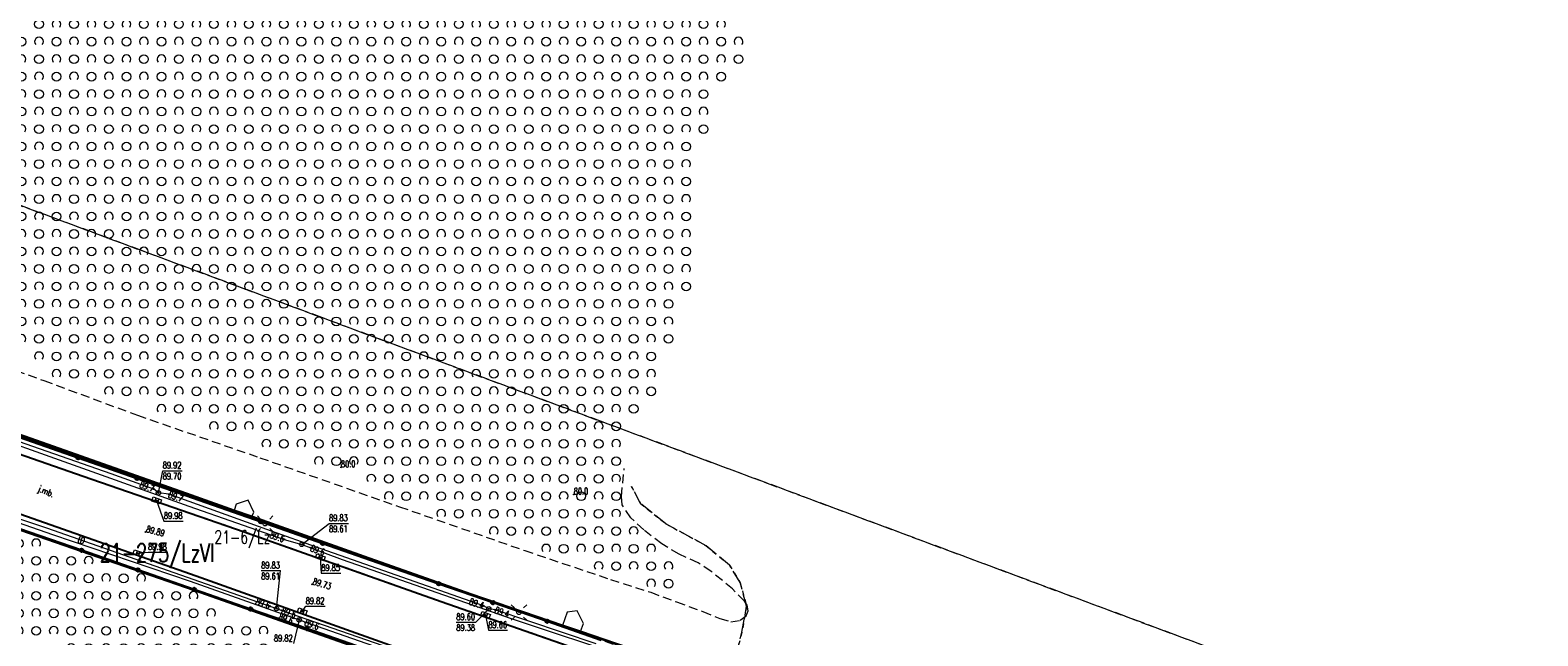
# Model space of a CAD drawing. Header units: metres. Extents: x 7505752 to 7507120, y 5839999 to 5840598.
# Tile 18 of 35: x 7506289 to 7506461, y 5840319 to 5840388. Entities that reach past the tile are written whole.
import ezdxf
from ezdxf.enums import TextEntityAlignment as Align

# ---------------------------------------------------------------- set-up
doc = ezdxf.new("R2010")
doc.units = ezdxf.units.M
doc.header["$MEASUREMENT"] = 0
for name, pattern in [('2_OTDD', [0]), ('2_OTKC', [1.5, 1, -0.5]), ('2_OTKJ', [2, 1.5, -0.5]), ('2_OTKK', [0]), ('2_OTKM', [0]), ('2_OTZK', [1.5, 1, -0.5]), ('4_SUEP_A', [0]), ('4_SUPP_P', [2, 1.5, -0.5]), ('4_SUTP_A', [0]), ('GUK', [2, 1.5, -0.5]), ('GUZ', [1, 0.5, -0.5])]:
    doc.linetypes.add(name, pattern=pattern)
doc.layers.get('0').update_dxf_attribs({"color": 250, "linetype": 'CONTINUOUS', "lineweight": 100})
for name, color, linetype, lineweight, true_color in [('Kontury', 7, 'GUK', 18, 0x008000), ('Numery_konturow', 7, 'CONTINUOUS', 20, 0x008000), ('Numery_uzytkow', 7, 'CONTINUOUS', 15, 0x008000), ('P_SUGP_L_0', 7, '4_SUPP_P', 18, 0xbfbf00), ('SUK_T_1', 7, 'CONTINUOUS', 18, 0x803300), ('SUKR_T_0', 7, 'CONTINUOUS', 18, 0x803300), ('SUTP_E_T_0', 7, 'CONTINUOUS', 0, 0xff9100), ('SUTP_L_0', 7, '4_SUTP_A', 18, 0xff9100), ('SUTR_T_0', 7, 'CONTINUOUS', 18, 0xff9100), ('Uzytki', 7, 'GUZ', 18, 0x008000)]:
    doc.layers.add(name, color=color, linetype=linetype, lineweight=lineweight, true_color=true_color)
for name, color, linetype, lineweight in [('OTD_L_13', 7, '2_OTDD', 18), ('OTK_E_T_0', 7, 'CONTINUOUS', 0), ('OTK_L_0', 7, '2_OTKJ', 18), ('OTK_L_1', 7, '2_OTKK', 25), ('OTK_L_2', 7, '2_OTKC', 18), ('OTK_L_7', 7, '2_OTKM', 35), ('OTO_L_0', 7, 'CONTINUOUS', 35), ('OTR_T_0', 7, 'CONTINUOUS', 18), ('OTR_T_1', 7, 'CONTINUOUS', 18), ('OTZ_L_1', 7, '2_OTZK', 18), ('SUE_T_3', 7, 'CONTINUOUS', 18), ('SUEP_L_0', 1, '4_SUEP_A', 18), ('SUER_T_0', 1, 'CONTINUOUS', 18), ('SUP_T_0', 7, 'CONTINUOUS', 18)]:
    doc.layers.add(name, color=color, linetype=linetype, lineweight=lineweight)
doc.styles.get("Standard").update_dxf_attribs({"font": 'Simplex.SHX', "width": 0.75})

# ---------------------------------------------------------------- blocks, each defined once
blk = doc.blocks.new('2_OTRN')
at = {"linetype": 'Continuous'}
blk.add_circle((0, 0), 0.045, dxfattribs=at)
blk = doc.blocks.new('2_OTRS')
at = {"linetype": 'Continuous'}
blk.add_circle((0, 0), 0.045, dxfattribs=at)
blk = doc.blocks.new('2_OTZK')
at = {"linetype": 'Continuous'}
for centre in [(-1, 1), (1, -1)]:
    blk.add_circle(centre, 0.5, dxfattribs=at)
for centre, start, end in [((1, 1), 318.5904, 221.4096), ((-1, -1), 318.7031, 221.2969)]:
    blk.add_arc(centre, 0.5, start, end, dxfattribs=at)
blk = doc.blocks.new('4_SUEO_W')
at = {"linetype": 'Continuous'}
for p, q in [((-0.53035, 0.53035), (-0.8839, 0.8839)), ((0.53035, 0.53035), (0.8839, 0.8839)), ((-0.53035, -0.53035), (-0.8839, -0.8839)), ((0.53035, -0.53035), (0.8839, -0.8839))]:
    blk.add_line(p, q, dxfattribs=at)
blk.add_circle((0, 0), 0.025, dxfattribs=at)
blk = doc.blocks.new('4_SUPP')
at = {"linetype": 'Continuous'}
blk.add_circle((0, 0), 0.25, dxfattribs=at)
blk = doc.blocks.new('4_SUPS')
at = {"linetype": 'Continuous'}
blk.add_circle((0, 0), 0.0625, dxfattribs=at)
blk = doc.blocks.new('4_SUKK')
at = {"linetype": 'Continuous'}
for p, q in [((-0.5, -0.25), (-0.5, 0.25)), ((-0.5, 0.25), (0.5, 0.25)), ((-0.175, 0.25), (-0.175, -0.25)), ((0.175, 0.25), (0.175, -0.25)), ((0.5, 0.25), (0.5, -0.25)), ((0.5, -0.25), (-0.5, -0.25))]:
    blk.add_line(p, q, dxfattribs=at)
blk = doc.blocks.new('4_SUPK')
at = {"linetype": 'Continuous'}
blk.add_circle((0, 0), 0.25, dxfattribs=at)

msp = doc.modelspace()

# ---------------------------------------------------------------- linework, layer by layer
at = {"layer": 'Kontury'}
for p, q in [((7506358.88, 5840334.15), (7506357.85, 5840336.1)), ((7506361.77, 5840331.84), (7506358.88, 5840334.15)), ((7506366.4, 5840329.31), (7506361.77, 5840331.84)), ((7506369.07, 5840327.09), (7506366.4, 5840329.31)), ((7506370.27, 5840325.13), (7506369.07, 5840327.09)), ((7506371.02, 5840322.39), (7506370.27, 5840325.13)), ((7506370.49, 5840319.42), (7506371.02, 5840322.39)), ((7506369.25, 5840314.79), (7506370.49, 5840319.42))]:
    msp.add_line(p, q, dxfattribs=at)
at = {"layer": 'OTD_L_13', "linetype": '2_OTDD'}
for p, q in [((7506312.65, 5840334.06), (7506312.43, 5840333.35)), ((7506314.02, 5840334.55), (7506312.65, 5840334.06)), ((7506314.65, 5840333.16), (7506314.02, 5840334.55)), ((7506312.43, 5840333.35), (7506314.44, 5840332.65)), ((7506314.44, 5840332.65), (7506314.65, 5840333.16)), ((7506351.65, 5840321.89), (7506350.5, 5840321.73)), ((7506352.38, 5840320.41), (7506351.65, 5840321.89)), ((7506350.5, 5840321.73), (7506349.98, 5840320.2)), ((7506349.98, 5840320.2), (7506352.04, 5840319.5)), ((7506352.04, 5840319.5), (7506352.38, 5840320.41))]:
    msp.add_line(p, q, dxfattribs=at)
at = {"layer": 'OTK_L_0', "linetype": '2_OTKJ'}
for p, q in [((7506278.52, 5840343.07), (7506295.14, 5840337.26)), ((7506308.09, 5840325.83), (7506279.16, 5840336)), ((7506295.14, 5840337.26), (7506313.57, 5840330.92)), ((7506313.57, 5840330.92), (7506336.1, 5840322.94)), ((7506333.37, 5840316.81), (7506308.09, 5840325.83)), ((7506336.1, 5840322.94), (7506362.93, 5840313.59))]:
    msp.add_line(p, q, dxfattribs=at)
at = {"layer": 'OTK_L_1', "linetype": '2_OTKK'}
for p, q in [((7506278.52, 5840343.07), (7506295.14, 5840337.26)), ((7506308.09, 5840325.83), (7506279.16, 5840336)), ((7506295.14, 5840337.26), (7506313.57, 5840330.92)), ((7506313.57, 5840330.92), (7506336.1, 5840322.94)), ((7506333.37, 5840316.81), (7506308.09, 5840325.83)), ((7506336.1, 5840322.94), (7506362.93, 5840313.59))]:
    msp.add_line(p, q, dxfattribs=at)
at = {"layer": 'OTK_L_2', "linetype": '2_OTKC'}
for p, q in [((7506308.4, 5840334.55), (7506274.38, 5840346.47)), ((7506295.14, 5840337.26), (7506278.52, 5840343.07)), ((7506308.09, 5840325.83), (7506279.16, 5840336)), ((7506313.57, 5840330.92), (7506295.14, 5840337.26)), ((7506329.65, 5840327.11), (7506308.4, 5840334.55)), ((7506287.88, 5840331.26), (7506333.63, 5840315.36)), ((7506336.1, 5840322.94), (7506313.57, 5840330.92)), ((7506361.47, 5840316.07), (7506329.65, 5840327.11)), ((7506333.37, 5840316.81), (7506308.09, 5840325.83)), ((7506362.93, 5840313.59), (7506336.1, 5840322.94))]:
    msp.add_line(p, q, dxfattribs=at)
at = {"layer": 'OTK_L_7', "linetype": '2_OTKM'}
for p, q in [((7506276.57, 5840345.97), (7506291.11, 5840340.9)), ((7506291.11, 5840340.9), (7506307.51, 5840335.1)), ((7506307.84, 5840324.25), (7506274.95, 5840335.6)), ((7506307.51, 5840335.1), (7506312.43, 5840333.35)), ((7506312.43, 5840333.35), (7506314.44, 5840332.65)), ((7506314.44, 5840332.65), (7506327.29, 5840328.1)), ((7506327.29, 5840328.1), (7506339.48, 5840323.79)), ((7506339.64, 5840313.05), (7506307.84, 5840324.25)), ((7506339.48, 5840323.79), (7506349.98, 5840320.2)), ((7506349.98, 5840320.2), (7506352.04, 5840319.5)), ((7506352.04, 5840319.5), (7506364.38, 5840315.28))]:
    msp.add_line(p, q, dxfattribs=at)
at = {"layer": 'OTO_L_0'}
for p, q in [((7506294.59, 5840339.39), (7506287.85, 5840341.75)), ((7506301.32, 5840337.03), (7506294.59, 5840339.39)), ((7506308.4, 5840334.55), (7506301.32, 5840337.03)), ((7506315.49, 5840332.07), (7506308.4, 5840334.55)), ((7506287.88, 5840331.26), (7506294.96, 5840328.8)), ((7506322.57, 5840329.59), (7506315.49, 5840332.07)), ((7506294.96, 5840328.8), (7506301.41, 5840326.56)), ((7506329.65, 5840327.11), (7506322.57, 5840329.59)), ((7506335.83, 5840324.97), (7506329.65, 5840327.11)), ((7506301.41, 5840326.56), (7506307.85, 5840324.32)), ((7506307.85, 5840324.32), (7506314.29, 5840322.08)), ((7506342.02, 5840322.82), (7506335.83, 5840324.97)), ((7506314.29, 5840322.08), (7506320.74, 5840319.84)), ((7506348.2, 5840320.68), (7506342.02, 5840322.82)), ((7506354.38, 5840318.53), (7506348.2, 5840320.68)), ((7506320.74, 5840319.84), (7506327.18, 5840317.6))]:
    msp.add_line(p, q, dxfattribs=at)
for centre in [(7506294.59, 5840339.39), (7506301.32, 5840337.03), (7506315.49, 5840332.07), (7506294.96, 5840328.8), (7506322.57, 5840329.59), (7506301.41, 5840326.56), (7506307.85, 5840324.32), (7506335.83, 5840324.97), (7506314.29, 5840322.08), (7506342.02, 5840322.82), (7506348.2, 5840320.68), (7506320.74, 5840319.84)]:
    msp.add_circle(centre, 0.17, dxfattribs=at)
at = {"layer": 'OTZ_L_1', "linetype": '2_OTZK'}
for p, q in [((7506276.19, 5840353.48), (7506290.66, 5840348.21)), ((7506290.66, 5840348.21), (7506301.37, 5840344.25)), ((7506301.37, 5840344.25), (7506315.35, 5840339.39)), ((7506315.35, 5840339.39), (7506331.33, 5840333.78)), ((7506356.7, 5840334.97), (7506357.03, 5840338.17)), ((7506356.78, 5840334), (7506356.7, 5840334.97)), ((7506357.77, 5840332.51), (7506356.78, 5840334)), ((7506331.33, 5840333.78), (7506345.64, 5840328.77)), ((7506359.25, 5840331.13), (7506357.77, 5840332.51)), ((7506307.84, 5840324.25), (7506287.46, 5840331.29)), ((7506361.31, 5840329.54), (7506359.25, 5840331.13)), ((7506345.64, 5840328.77), (7506355.47, 5840325.47)), ((7506363.3, 5840328.34), (7506361.31, 5840329.54)), ((7506365.47, 5840327.37), (7506363.3, 5840328.34)), ((7506366.95, 5840326.39), (7506365.47, 5840327.37)), ((7506355.47, 5840325.47), (7506360.05, 5840323.99)), ((7506369.41, 5840324.38), (7506366.95, 5840326.39)), ((7506339.64, 5840313.05), (7506307.84, 5840324.25)), ((7506360.05, 5840323.99), (7506363.01, 5840322.89)), ((7506370.77, 5840322.99), (7506369.41, 5840324.38)), ((7506363.01, 5840322.89), (7506366, 5840321.8)), ((7506371.08, 5840322.53), (7506370.77, 5840322.99)), ((7506370.96, 5840321.32), (7506371.21, 5840321.89)), ((7506371.21, 5840321.89), (7506371.08, 5840322.53)), ((7506366, 5840321.8), (7506367.95, 5840321.01)), ((7506367.95, 5840321.01), (7506369.2, 5840320.62)), ((7506369.2, 5840320.62), (7506370.29, 5840320.8)), ((7506370.29, 5840320.8), (7506370.96, 5840321.32))]:
    msp.add_line(p, q, dxfattribs=at)
at = {"layer": 'P_SUGP_L_0', "linetype": '4_SUPP_P'}
for p, q in [((7506579.55, 5840259.78), (7506128.3, 5840427.64)), ((7506269.98, 5840374.94), (7506432.52, 5840314.48))]:
    msp.add_line(p, q, dxfattribs=at)
at = {"layer": 'SUEP_L_0', "linetype": '4_SUEP_A'}
for p, q in [((7506298.35, 5840337.53), (7506285.25, 5840342.1)), ((7506303.23, 5840335.81), (7506298.35, 5840337.53)), ((7506303.75, 5840335.37), (7506303.23, 5840335.81)), ((7506304.95, 5840335.21), (7506303.75, 5840335.37)), ((7506316.17, 5840331.19), (7506304.95, 5840335.21)), ((7506291.67, 5840330.57), (7506282.59, 5840333.74)), ((7506307.44, 5840325.21), (7506291.67, 5840330.57)), ((7506322.35, 5840328.98), (7506316.17, 5840331.19)), ((7506340.92, 5840322.44), (7506322.35, 5840328.98)), ((7506319.24, 5840321.03), (7506307.44, 5840325.21)), ((7506341.53, 5840322.1), (7506340.92, 5840322.44)), ((7506342.27, 5840321.99), (7506341.53, 5840322.1)), ((7506353.81, 5840318.11), (7506342.27, 5840321.99)), ((7506319.85, 5840320.84), (7506319.24, 5840321.03)), ((7506320.53, 5840320.57), (7506319.85, 5840320.84)), ((7506323.47, 5840319.54), (7506320.53, 5840320.57)), ((7506337.93, 5840314.53), (7506323.47, 5840319.54))]:
    msp.add_line(p, q, dxfattribs=at)
at = {"layer": 'SUER_T_0', "linetype": 'Continuous', "lineweight": 0}
for p, q in [((7506303.75, 5840335.37), (7506304.25, 5840337.9)), ((7506304.25, 5840337.9), (7506306.48, 5840337.9)), ((7506341.53, 5840322.1), (7506340.04, 5840320.57)), ((7506319.85, 5840320.84), (7506319.2, 5840318.12)), ((7506337.82, 5840320.57), (7506340.04, 5840320.57))]:
    msp.add_line(p, q, dxfattribs=at)
at = {"layer": 'SUKR_T_0', "linetype": 'Continuous', "lineweight": 0}
for p, q in [((7506303.55, 5840334.5), (7506304.38, 5840332.14)), ((7506304.38, 5840332.14), (7506306.58, 5840332.14)), ((7506301.4, 5840328.46), (7506302.58, 5840328.6)), ((7506302.58, 5840328.6), (7506304.78, 5840328.6)), ((7506322.27, 5840327.99), (7506322.38, 5840326.18)), ((7506322.38, 5840326.18), (7506324.61, 5840326.18)), ((7506320.2, 5840321.81), (7506320.6, 5840322.39)), ((7506320.6, 5840322.39), (7506322.83, 5840322.39)), ((7506341.16, 5840321.39), (7506341.49, 5840319.65)), ((7506341.49, 5840319.65), (7506343.66, 5840319.65))]:
    msp.add_line(p, q, dxfattribs=at)
at = {"layer": 'SUTP_L_0', "linetype": '4_SUTP_A'}
for p, q in [((7506281.61, 5840342.96), (7506291.35, 5840339.54)), ((7506291.35, 5840339.54), (7506307.24, 5840333.86)), ((7506275.33, 5840336.59), (7506290.94, 5840331.35)), ((7506307.24, 5840333.86), (7506318.13, 5840330.05)), ((7506290.94, 5840331.35), (7506316.49, 5840322.41)), ((7506318.13, 5840330.05), (7506320.14, 5840329.47)), ((7506320.14, 5840329.47), (7506321.19, 5840329.08)), ((7506321.19, 5840329.08), (7506324.77, 5840327.73)), ((7506324.77, 5840327.73), (7506339.74, 5840322.51)), ((7506316.49, 5840322.41), (7506317.27, 5840322.13)), ((7506317.27, 5840322.13), (7506317.88, 5840321.93)), ((7506317.88, 5840321.93), (7506342.09, 5840313.54)), ((7506339.74, 5840322.51), (7506343.98, 5840321.05)), ((7506343.98, 5840321.05), (7506357.74, 5840316.44))]:
    msp.add_line(p, q, dxfattribs=at)
at = {"layer": 'SUTR_T_0', "linetype": 'Continuous', "lineweight": 0}
for p, q in [((7506320.14, 5840329.47), (7506323.27, 5840331.88)), ((7506323.27, 5840331.88), (7506325.49, 5840331.88)), ((7506315.51, 5840326.47), (7506317.73, 5840326.47)), ((7506317.27, 5840322.13), (7506317.73, 5840326.47))]:
    msp.add_line(p, q, dxfattribs=at)
at = {"layer": 'Uzytki'}
for p, q in [((7506357.85, 5840336.1), (7506358.88, 5840334.15)), ((7506358.88, 5840334.15), (7506361.78, 5840331.84)), ((7506361.78, 5840331.84), (7506366.4, 5840329.31)), ((7506366.4, 5840329.31), (7506369.07, 5840327.09)), ((7506369.07, 5840327.09), (7506370.27, 5840325.13)), ((7506370.27, 5840325.13), (7506371.02, 5840322.39)), ((7506371.02, 5840322.39), (7506370.49, 5840319.42)), ((7506370.49, 5840319.42), (7506369.25, 5840314.79))]:
    msp.add_line(p, q, dxfattribs=at)

# ---------------------------------------------------------------- block references
at = {"layer": 'OTR_T_0'}
for p in [(7506302.29, 5840330.89), (7506321.33, 5840324.91)]:
    msp.add_blockref('2_OTRS', p, dxfattribs=at)
at = {"layer": 'OTR_T_1'}
for p in [(7506324.63, 5840338.29), (7506351.25, 5840335.17)]:
    msp.add_blockref('2_OTRN', p, dxfattribs=at)
at = {"layer": 'OTZ_L_1'}
for p in [(7506291.1, 5840387.98), (7506295.1, 5840387.98), (7506299.1, 5840387.98), (7506303.1, 5840387.98), (7506307.1, 5840387.98), (7506311.1, 5840387.98), (7506315.1, 5840387.98), (7506319.1, 5840387.98), (7506323.1, 5840387.98), (7506327.1, 5840387.98), (7506331.1, 5840387.98), (7506335.1, 5840387.98), (7506339.1, 5840387.98), (7506343.1, 5840387.98), (7506347.1, 5840387.98), (7506351.1, 5840387.98), (7506355.1, 5840387.98), (7506359.1, 5840387.98), (7506363.1, 5840387.98), (7506367.1, 5840387.98), (7506289.1, 5840385.98), (7506293.1, 5840385.98), (7506297.1, 5840385.98), (7506301.1, 5840385.98), (7506305.1, 5840385.98), (7506309.1, 5840385.98), (7506313.1, 5840385.98), (7506317.1, 5840385.98), (7506321.1, 5840385.98), (7506325.1, 5840385.98), (7506329.1, 5840385.98), (7506333.1, 5840385.98), (7506337.1, 5840385.98), (7506341.1, 5840385.98), (7506345.1, 5840385.98), (7506349.1, 5840385.98), (7506353.1, 5840385.98), (7506357.1, 5840385.98), (7506361.1, 5840385.98), (7506365.1, 5840385.98), (7506369.1, 5840385.98), (7506291.1, 5840383.98), (7506295.1, 5840383.98), (7506299.1, 5840383.98), (7506303.1, 5840383.98), (7506307.1, 5840383.98), (7506311.1, 5840383.98), (7506315.1, 5840383.98), (7506319.1, 5840383.98), (7506323.1, 5840383.98), (7506327.1, 5840383.98), (7506331.1, 5840383.98), (7506335.1, 5840383.98), (7506339.1, 5840383.98), (7506343.1, 5840383.98), (7506347.1, 5840383.98), (7506351.1, 5840383.98), (7506355.1, 5840383.98), (7506359.1, 5840383.98), (7506363.1, 5840383.98), (7506367.1, 5840383.98), (7506289.1, 5840381.98), (7506293.1, 5840381.98), (7506297.1, 5840381.98), (7506301.1, 5840381.98), (7506305.1, 5840381.98), (7506309.1, 5840381.98), (7506313.1, 5840381.98), (7506317.1, 5840381.98), (7506321.1, 5840381.98), (7506325.1, 5840381.98), (7506329.1, 5840381.98), (7506333.1, 5840381.98), (7506337.1, 5840381.98), (7506341.1, 5840381.98), (7506345.1, 5840381.98), (7506349.1, 5840381.98), (7506353.1, 5840381.98), (7506357.1, 5840381.98), (7506361.1, 5840381.98), (7506365.1, 5840381.98), (7506291.1, 5840379.98), (7506295.1, 5840379.98), (7506299.1, 5840379.98), (7506303.1, 5840379.98), (7506307.1, 5840379.98), (7506311.1, 5840379.98), (7506315.1, 5840379.98), (7506319.1, 5840379.98), (7506323.1, 5840379.98), (7506327.1, 5840379.98), (7506331.1, 5840379.98), (7506335.1, 5840379.98), (7506339.1, 5840379.98), (7506343.1, 5840379.98), (7506347.1, 5840379.98), (7506351.1, 5840379.98), (7506355.1, 5840379.98), (7506359.1, 5840379.98), (7506363.1, 5840379.98), (7506289.1, 5840377.98), (7506293.1, 5840377.98), (7506297.1, 5840377.98), (7506301.1, 5840377.98), (7506305.1, 5840377.98), (7506309.1, 5840377.98), (7506313.1, 5840377.98), (7506317.1, 5840377.98), (7506321.1, 5840377.98), (7506325.1, 5840377.98), (7506329.1, 5840377.98), (7506333.1, 5840377.98), (7506337.1, 5840377.98), (7506341.1, 5840377.98), (7506345.1, 5840377.98), (7506349.1, 5840377.98), (7506353.1, 5840377.98), (7506357.1, 5840377.98), (7506361.1, 5840377.98), (7506365.1, 5840377.98), (7506291.1, 5840375.98), (7506295.1, 5840375.98), (7506299.1, 5840375.98), (7506303.1, 5840375.98), (7506307.1, 5840375.98), (7506311.1, 5840375.98), (7506315.1, 5840375.98), (7506319.1, 5840375.98), (7506323.1, 5840375.98), (7506327.1, 5840375.98), (7506331.1, 5840375.98), (7506335.1, 5840375.98), (7506339.1, 5840375.98), (7506343.1, 5840375.98), (7506347.1, 5840375.98), (7506351.1, 5840375.98), (7506355.1, 5840375.98), (7506359.1, 5840375.98), (7506363.1, 5840375.98), (7506289.1, 5840373.98), (7506293.1, 5840373.98), (7506297.1, 5840373.98), (7506301.1, 5840373.98), (7506305.1, 5840373.98), (7506309.1, 5840373.98), (7506313.1, 5840373.98), (7506317.1, 5840373.98), (7506321.1, 5840373.98), (7506325.1, 5840373.98), (7506329.1, 5840373.98), (7506333.1, 5840373.98), (7506337.1, 5840373.98), (7506341.1, 5840373.98), (7506345.1, 5840373.98), (7506349.1, 5840373.98), (7506353.1, 5840373.98), (7506357.1, 5840373.98), (7506361.1, 5840373.98), (7506291.1, 5840371.98), (7506295.1, 5840371.98), (7506299.1, 5840371.98), (7506303.1, 5840371.98), (7506307.1, 5840371.98), (7506311.1, 5840371.98), (7506315.1, 5840371.98), (7506319.1, 5840371.98), (7506323.1, 5840371.98), (7506327.1, 5840371.98), (7506331.1, 5840371.98), (7506335.1, 5840371.98), (7506339.1, 5840371.98), (7506343.1, 5840371.98), (7506347.1, 5840371.98), (7506351.1, 5840371.98), (7506355.1, 5840371.98), (7506359.1, 5840371.98), (7506363.1, 5840371.98), (7506289.1, 5840369.98), (7506293.1, 5840369.98), (7506297.1, 5840369.98), (7506301.1, 5840369.98), (7506305.1, 5840369.98), (7506309.1, 5840369.98), (7506313.1, 5840369.98), (7506317.1, 5840369.98), (7506321.1, 5840369.98), (7506325.1, 5840369.98), (7506329.1, 5840369.98), (7506333.1, 5840369.98), (7506337.1, 5840369.98), (7506341.1, 5840369.98), (7506345.1, 5840369.98), (7506349.1, 5840369.98), (7506353.1, 5840369.98), (7506357.1, 5840369.98), (7506361.1, 5840369.98), (7506291.1, 5840367.98), (7506295.1, 5840367.98), (7506299.1, 5840367.98), (7506303.1, 5840367.98), (7506307.1, 5840367.98), (7506311.1, 5840367.98), (7506315.1, 5840367.98), (7506319.1, 5840367.98), (7506323.1, 5840367.98), (7506327.1, 5840367.98), (7506331.1, 5840367.98), (7506335.1, 5840367.98), (7506339.1, 5840367.98), (7506343.1, 5840367.98), (7506347.1, 5840367.98), (7506351.1, 5840367.98), (7506355.1, 5840367.98), (7506359.1, 5840367.98), (7506363.1, 5840367.98), (7506289.1, 5840365.98), (7506293.1, 5840365.98), (7506297.1, 5840365.98), (7506301.1, 5840365.98), (7506305.1, 5840365.98), (7506309.1, 5840365.98), (7506313.1, 5840365.98), (7506317.1, 5840365.98), (7506321.1, 5840365.98), (7506325.1, 5840365.98), (7506329.1, 5840365.98), (7506333.1, 5840365.98), (7506337.1, 5840365.98), (7506341.1, 5840365.98), (7506345.1, 5840365.98), (7506349.1, 5840365.98), (7506353.1, 5840365.98), (7506357.1, 5840365.98), (7506361.1, 5840365.98), (7506291.1, 5840363.98), (7506295.1, 5840363.98), (7506299.1, 5840363.98), (7506303.1, 5840363.98), (7506307.1, 5840363.98), (7506311.1, 5840363.98), (7506315.1, 5840363.98), (7506319.1, 5840363.98), (7506323.1, 5840363.98), (7506327.1, 5840363.98), (7506331.1, 5840363.98), (7506335.1, 5840363.98), (7506339.1, 5840363.98), (7506343.1, 5840363.98), (7506347.1, 5840363.98), (7506351.1, 5840363.98), (7506355.1, 5840363.98), (7506359.1, 5840363.98), (7506363.1, 5840363.98), (7506289.1, 5840361.98), (7506293.1, 5840361.98), (7506297.1, 5840361.98), (7506301.1, 5840361.98), (7506305.1, 5840361.98), (7506309.1, 5840361.98), (7506313.1, 5840361.98), (7506317.1, 5840361.98), (7506321.1, 5840361.98), (7506325.1, 5840361.98), (7506329.1, 5840361.98), (7506333.1, 5840361.98), (7506337.1, 5840361.98), (7506341.1, 5840361.98), (7506345.1, 5840361.98), (7506349.1, 5840361.98), (7506353.1, 5840361.98), (7506357.1, 5840361.98), (7506361.1, 5840361.98), (7506291.1, 5840359.98), (7506295.1, 5840359.98), (7506299.1, 5840359.98), (7506303.1, 5840359.98), (7506307.1, 5840359.98), (7506311.1, 5840359.98), (7506315.1, 5840359.98), (7506319.1, 5840359.98), (7506323.1, 5840359.98), (7506327.1, 5840359.98), (7506331.1, 5840359.98), (7506335.1, 5840359.98), (7506339.1, 5840359.98), (7506343.1, 5840359.98), (7506347.1, 5840359.98), (7506351.1, 5840359.98), (7506355.1, 5840359.98), (7506359.1, 5840359.98), (7506363.1, 5840359.98), (7506289.1, 5840357.98), (7506293.1, 5840357.98), (7506297.1, 5840357.98), (7506301.1, 5840357.98), (7506305.1, 5840357.98), (7506309.1, 5840357.98), (7506313.1, 5840357.98), (7506317.1, 5840357.98), (7506321.1, 5840357.98), (7506325.1, 5840357.98), (7506329.1, 5840357.98), (7506333.1, 5840357.98), (7506337.1, 5840357.98), (7506341.1, 5840357.98), (7506345.1, 5840357.98), (7506349.1, 5840357.98), (7506353.1, 5840357.98), (7506357.1, 5840357.98), (7506361.1, 5840357.98), (7506291.1, 5840355.98), (7506295.1, 5840355.98), (7506299.1, 5840355.98), (7506303.1, 5840355.98), (7506307.1, 5840355.98), (7506311.1, 5840355.98), (7506315.1, 5840355.98), (7506319.1, 5840355.98), (7506323.1, 5840355.98), (7506327.1, 5840355.98), (7506331.1, 5840355.98), (7506335.1, 5840355.98), (7506339.1, 5840355.98), (7506343.1, 5840355.98), (7506347.1, 5840355.98), (7506351.1, 5840355.98), (7506355.1, 5840355.98), (7506359.1, 5840355.98), (7506289.1, 5840353.98), (7506293.1, 5840353.98), (7506297.1, 5840353.98), (7506301.1, 5840353.98), (7506305.1, 5840353.98), (7506309.1, 5840353.98), (7506313.1, 5840353.98), (7506317.1, 5840353.98), (7506321.1, 5840353.98), (7506325.1, 5840353.98), (7506329.1, 5840353.98), (7506333.1, 5840353.98), (7506337.1, 5840353.98), (7506341.1, 5840353.98), (7506345.1, 5840353.98), (7506349.1, 5840353.98), (7506353.1, 5840353.98), (7506357.1, 5840353.98), (7506361.1, 5840353.98), (7506291.1, 5840351.98), (7506295.1, 5840351.98), (7506299.1, 5840351.98), (7506303.1, 5840351.98), (7506307.1, 5840351.98), (7506311.1, 5840351.98), (7506315.1, 5840351.98), (7506319.1, 5840351.98), (7506323.1, 5840351.98), (7506327.1, 5840351.98), (7506331.1, 5840351.98), (7506335.1, 5840351.98), (7506339.1, 5840351.98), (7506343.1, 5840351.98), (7506347.1, 5840351.98), (7506351.1, 5840351.98), (7506355.1, 5840351.98), (7506359.1, 5840351.98), (7506293.1, 5840349.98), (7506297.1, 5840349.98), (7506301.1, 5840349.98), (7506305.1, 5840349.98), (7506309.1, 5840349.98), (7506313.1, 5840349.98), (7506317.1, 5840349.98), (7506321.1, 5840349.98), (7506325.1, 5840349.98), (7506329.1, 5840349.98), (7506333.1, 5840349.98), (7506337.1, 5840349.98), (7506341.1, 5840349.98), (7506345.1, 5840349.98), (7506349.1, 5840349.98), (7506353.1, 5840349.98), (7506357.1, 5840349.98), (7506299.1, 5840347.98), (7506303.1, 5840347.98), (7506307.1, 5840347.98), (7506311.1, 5840347.98), (7506315.1, 5840347.98), (7506319.1, 5840347.98), (7506323.1, 5840347.98), (7506327.1, 5840347.98), (7506331.1, 5840347.98), (7506335.1, 5840347.98), (7506339.1, 5840347.98), (7506343.1, 5840347.98), (7506347.1, 5840347.98), (7506351.1, 5840347.98), (7506355.1, 5840347.98), (7506359.1, 5840347.98), (7506305.1, 5840345.98), (7506309.1, 5840345.98), (7506313.1, 5840345.98), (7506317.1, 5840345.98), (7506321.1, 5840345.98), (7506325.1, 5840345.98), (7506329.1, 5840345.98), (7506333.1, 5840345.98), (7506337.1, 5840345.98), (7506341.1, 5840345.98), (7506345.1, 5840345.98), (7506349.1, 5840345.98), (7506353.1, 5840345.98), (7506357.1, 5840345.98), (7506311.1, 5840343.98), (7506315.1, 5840343.98), (7506319.1, 5840343.98), (7506323.1, 5840343.98), (7506327.1, 5840343.98), (7506331.1, 5840343.98), (7506335.1, 5840343.98), (7506339.1, 5840343.98), (7506343.1, 5840343.98), (7506347.1, 5840343.98), (7506351.1, 5840343.98), (7506355.1, 5840343.98), (7506317.1, 5840341.98), (7506321.1, 5840341.98), (7506325.1, 5840341.98), (7506329.1, 5840341.98), (7506333.1, 5840341.98), (7506337.1, 5840341.98), (7506341.1, 5840341.98), (7506345.1, 5840341.98), (7506349.1, 5840341.98), (7506353.1, 5840341.98), (7506323.1, 5840339.98), (7506327.1, 5840339.98), (7506331.1, 5840339.98), (7506335.1, 5840339.98), (7506339.1, 5840339.98), (7506343.1, 5840339.98), (7506347.1, 5840339.98), (7506351.1, 5840339.98), (7506355.1, 5840339.98), (7506329.1, 5840337.98), (7506333.1, 5840337.98), (7506337.1, 5840337.98), (7506341.1, 5840337.98), (7506345.1, 5840337.98), (7506349.1, 5840337.98), (7506353.1, 5840337.98), (7506331.1, 5840335.98), (7506335.1, 5840335.98), (7506339.1, 5840335.98), (7506343.1, 5840335.98), (7506347.1, 5840335.98), (7506351.1, 5840335.98), (7506355.1, 5840335.98), (7506337.1, 5840333.98), (7506341.1, 5840333.98), (7506345.1, 5840333.98), (7506349.1, 5840333.98), (7506353.1, 5840333.98), (7506343.1, 5840331.98), (7506347.1, 5840331.98), (7506351.1, 5840331.98), (7506355.1, 5840331.98), (7506349.1, 5840329.98), (7506353.1, 5840329.98), (7506357.1, 5840329.98), (7506288.78, 5840328.59), (7506355.1, 5840327.98), (7506359.1, 5840327.98), (7506290.78, 5840326.59), (7506294.78, 5840326.59), (7506361.1, 5840325.98), (7506288.78, 5840324.59), (7506292.78, 5840324.59), (7506296.78, 5840324.59), (7506300.78, 5840324.59), (7506290.78, 5840322.59), (7506294.78, 5840322.59), (7506298.78, 5840322.59), (7506302.78, 5840322.59), (7506306.78, 5840322.59), (7506288.78, 5840320.59), (7506292.78, 5840320.59), (7506296.78, 5840320.59), (7506300.78, 5840320.59), (7506304.78, 5840320.59), (7506308.78, 5840320.59), (7506294.78, 5840318.59), (7506298.78, 5840318.59), (7506302.78, 5840318.59), (7506306.78, 5840318.59), (7506310.78, 5840318.59), (7506314.78, 5840318.59)]:
    msp.add_blockref('2_OTZK', p, dxfattribs=at)
at = {"layer": 'SUE_T_3'}
for name, p in [('4_SUEO_W', (7506315.96, 5840331.84)), ('4_SUPP', (7506315.96, 5840331.84)), ('4_SUEO_W', (7506344.99, 5840321.69)), ('4_SUPP', (7506344.99, 5840321.69))]:
    msp.add_blockref(name, p, dxfattribs=at)
at = {"layer": 'SUER_T_0'}
for p in [(7506303.23, 5840335.81), (7506303.75, 5840335.37), (7506304.95, 5840335.21), (7506340.92, 5840322.44), (7506341.53, 5840322.1), (7506342.27, 5840321.99), (7506319.24, 5840321.03), (7506319.85, 5840320.84), (7506320.53, 5840320.57)]:
    msp.add_blockref('4_SUPS', p, dxfattribs=at)
at = {"layer": 'SUK_T_1'}
for p, rotation in [((7506303.55, 5840334.5), 340.8297490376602), ((7506301.4, 5840328.46), 341.5297341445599), ((7506322.27, 5840327.99), 340.5396179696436), ((7506320.2, 5840321.81), 340.1796208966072), ((7506341.16, 5840321.39), 341.1394229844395)]:
    msp.add_blockref('4_SUKK', p, dxfattribs=dict(at, rotation=rotation))
at = {"layer": 'SUKR_T_0'}
for p in [(7506303.55, 5840334.5), (7506301.4, 5840328.46), (7506322.27, 5840327.99), (7506320.2, 5840321.81), (7506341.16, 5840321.39)]:
    msp.add_blockref('4_SUPS', p, dxfattribs=at)
at = {"layer": 'SUP_T_0'}
for p in [(7506303.75, 5840335.37), (7506320.14, 5840329.47), (7506317.27, 5840322.13), (7506341.53, 5840322.1), (7506319.85, 5840320.84)]:
    msp.add_blockref('4_SUPK', p, dxfattribs=at)
at = {"layer": 'SUTR_T_0'}
for p in [(7506318.13, 5840330.05), (7506320.14, 5840329.47), (7506321.19, 5840329.08), (7506316.49, 5840322.41), (7506317.27, 5840322.13), (7506317.88, 5840321.93)]:
    msp.add_blockref('4_SUPS', p, dxfattribs=at)

# ---------------------------------------------------------------- texts
at = {"layer": 'Numery_konturow', "width": 0.7}
msp.add_text('21-275/LzVI', height=2.1, dxfattribs=at).set_placement((7506310.15, 5840329.56), align=Align.TOP_RIGHT)
at = {"layer": 'Numery_uzytkow', "width": 0.7}
msp.add_text('21-6/Lz', height=1.5, dxfattribs=at).set_placement((7506310.15, 5840329.56))
at = {"layer": 'OTK_E_T_0', "lineweight": 9, "width": 0.7}
msp.add_text('j.mb.', height=0.75, rotation=337.8611, dxfattribs=at).set_placement((7506290.88, 5840335.44), align=Align.MIDDLE)
at = {"layer": 'OTR_T_0', "lineweight": 9, "width": 0.7}
for s, rotation, p in [('89.89', 345.3597, (7506302.29, 5840330.89)), ('89.73', 343.0795, (7506321.33, 5840324.91))]:
    msp.add_text(s, height=0.75, rotation=rotation, dxfattribs=at).set_placement(p)
at = {"layer": 'OTR_T_1', "lineweight": 9, "width": 0.7}
for rotation, p in [(0.3994, (7506324.63, 5840338.29)), (0.3991, (7506351.25, 5840335.17))]:
    msp.add_text('80.0', height=0.75, rotation=rotation, dxfattribs=at).set_placement(p)
at = {"layer": 'SUER_T_0', "lineweight": 9, "width": 0.7}
for s, p in [('89.92', (7506304.25, 5840338.9)), ('89.70', (7506304.25, 5840337.65)), ('89.60', (7506337.82, 5840321.57)), ('89.38', (7506337.82, 5840320.32)), ('89.82', (7506316.97, 5840319.12))]:
    msp.add_text(s, height=0.75, dxfattribs=at).set_placement(p, align=Align.TOP_LEFT)
for s, rotation, p in [('89.7', 340.6398, (7506303.23, 5840335.81)), ('89.4', 341.4194, (7506340.92, 5840322.44))]:
    msp.add_text(s, height=0.75, rotation=rotation, dxfattribs=at).set_placement(p, align=Align.MIDDLE_RIGHT)
for s, rotation, p in [('89.7', 340.3098, (7506304.95, 5840335.21)), ('89.4', 341.4194, (7506342.27, 5840321.99)), ('89.6', 340.5537, (7506320.53, 5840320.57))]:
    msp.add_text(s, height=0.75, rotation=rotation, dxfattribs=at).set_placement(p, align=Align.MIDDLE_LEFT)
msp.add_text('89.6', height=0.75, rotation=340.354, dxfattribs=at).set_placement((7506319.24, 5840321.03), align=Align.TOP_RIGHT)
at = {"layer": 'SUKR_T_0', "lineweight": 9, "width": 0.7}
for s, p in [('89.98', (7506304.38, 5840332.39)), ('89.98', (7506302.58, 5840328.85)), ('89.82', (7506320.6, 5840322.64))]:
    msp.add_text(s, height=0.75, dxfattribs=at).set_placement(p)
for s, p in [('89.85', (7506322.38, 5840327.18)), ('89.66', (7506341.49, 5840320.65))]:
    msp.add_text(s, height=0.75, dxfattribs=at).set_placement(p, align=Align.TOP_LEFT)
at = {"layer": 'SUTP_E_T_0', "lineweight": 9, "width": 0.7}
msp.add_text('tD', height=0.75, rotation=340.714, dxfattribs=at).set_placement((7506294.93, 5840329.96), align=Align.MIDDLE)
at = {"layer": 'SUTR_T_0', "lineweight": 9, "width": 0.7}
for s, p in [('89.83', (7506323.27, 5840332.88)), ('89.61', (7506323.27, 5840331.63)), ('89.83', (7506315.51, 5840327.47)), ('89.61', (7506315.51, 5840326.22))]:
    msp.add_text(s, height=0.75, dxfattribs=at).set_placement(p, align=Align.TOP_LEFT)
for rotation, p in [(340.6627, (7506318.13, 5840330.05)), (340.3039, (7506316.49, 5840322.41))]:
    msp.add_text('89.6', height=0.75, rotation=rotation, dxfattribs=at).set_placement(p, align=Align.MIDDLE_RIGHT)
for rotation, p in [(340.2696, (7506321.19, 5840329.08)), (341.6156, (7506317.88, 5840321.93))]:
    msp.add_text('89.6', height=0.75, rotation=rotation, dxfattribs=at).set_placement(p, align=Align.MIDDLE_LEFT)

doc.saveas('drawing.dxf')
